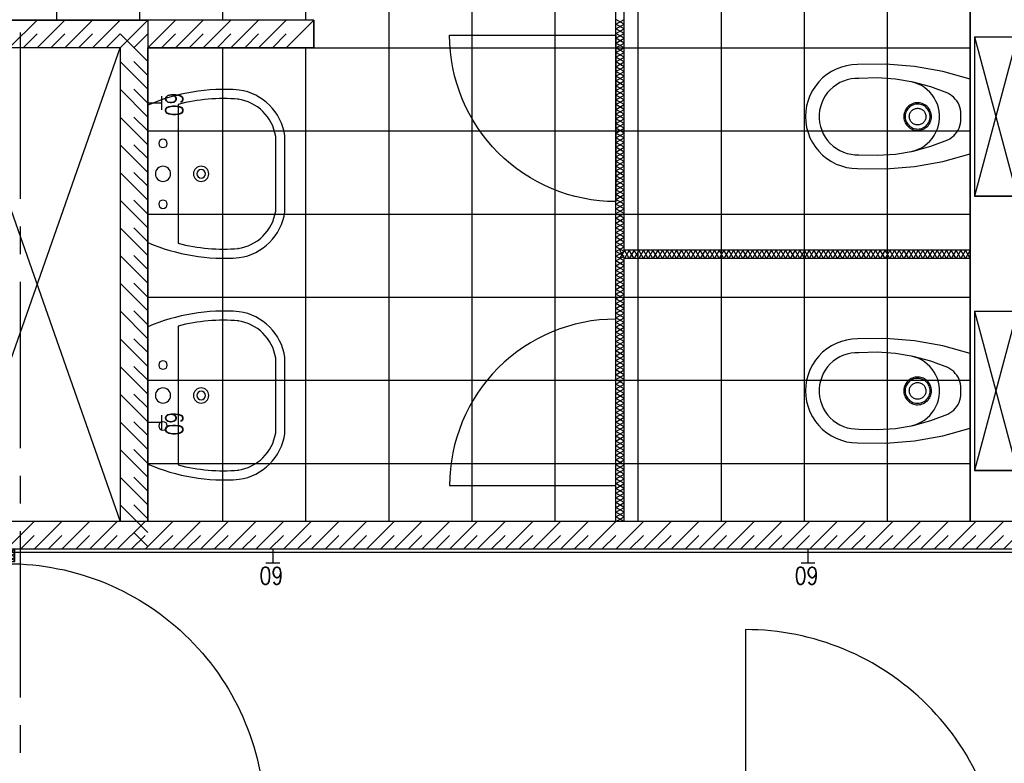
# Model space of a CAD drawing. Extents: x -66955 to 52345, y -20450 to 69550.
# Tile 75 of 132: x -5332 to -1777, y 3742 to 6426. Entities that reach past the tile are written whole.
import ezdxf
from ezdxf.enums import TextEntityAlignment as Align

# ---------------------------------------------------------------- set-up
doc = ezdxf.new("R2010")
doc.units = 0
doc.header["$MEASUREMENT"] = 0
doc.linetypes.add('DASHED', pattern=[0.75, 0.5, -0.25])
for name, color, linetype in [('STRAMIEN--E7-', 7, 'CONTINUOUS'), ('VERD1$--22-', 7, 'CONTINUOUS'), ('VERD1$--31-', 7, 'CONTINUOUS'), ('VERD1$--32-', 7, 'CONTINUOUS'), ('VERD1$--43-', 7, 'CONTINUOUS'), ('VERD1$--74-', 7, 'CONTINUOUS'), ('VERD1$--E5-', 7, 'CONTINUOUS')]:
    doc.layers.add(name, color=color, linetype=linetype)
doc.styles.add('ROMANS', font='ROMANS', dxfattribs={"height": 0.2})
doc.styles.add('txt', font='TXT', dxfattribs={"height": 0.2})

# ---------------------------------------------------------------- blocks, each defined once
blk = doc.blocks.new('*O144')
at = {"layer": 'VERD1$--32-', "color": 7, "linetype": 'CONTINUOUS'}
for p, q in [((-27.85, 41.5), (-57, 12.35)), ((-41.99, 41.5), (-57, 26.49)), ((-56.14, 41.5), (-57, 40.64)), ((-56.14, 41.5), (-6.14, -8.5)), ((-41.99, 41.5), (8.01, -8.5)), ((-27.85, 41.5), (-27, 40.65)), ((42.86, 41.5), (-7.14, -8.5)), ((57, 41.5), (7, -8.5)), ((28.72, 41.5), (27, 39.78)), ((28.72, 41.5), (57, 13.22)), ((42.86, 41.5), (57, 27.36)), ((-22.71, 32.5), (-57, -1.79)), ((-57, 28.22), (-20.28, -8.5)), ((-57, 14.08), (-34.42, -8.5)), ((-8.57, 32.5), (-43.57, -2.5)), ((5.57, 32.5), (-35.43, -8.5)), ((19.72, 32.5), (-21.28, -8.5)), ((-18.85, 32.5), (39.15, -25.5)), ((-4.71, 32.5), (53.29, -25.5)), ((9.43, 32.5), (57, -15.07)), ((57, 27.36), (10, -19.64)), ((57, 13.22), (18.28, -25.5)), ((23.57, 32.5), (57, -0.93)), ((-57, -0.06), (-54.56, -2.5)), ((10, -10.49), (25.01, -25.5)), ((10, -24.64), (10.86, -25.5)), ((57, -0.93), (32.43, -25.5)), ((57, -15.07), (46.57, -25.5))]:
    blk.add_line(p, q, dxfattribs=at)
blk.add_lwpolyline([(57, 41.5), (57, -25.5), (10, -25.5), (10, -8.5), (-41, -8.5), (-41, -2.5), (-57, -2.5), (-57, 41.5), (-27, 41.5), (-27, 32.5), (27, 32.5), (27, 41.5)], close=True, dxfattribs=at)
blk.add_lwpolyline([(57, 41.5), (57, -25.5), (10, -25.5), (10, -8.5), (-41, -8.5), (-41, -2.5), (-57, -2.5), (-57, 41.5), (-27, 41.5), (-27, 32.5), (27, 32.5), (27, 41.5)], close=True, dxfattribs=at)
blk.add_point((57, 41.5), dxfattribs=at)
at = {"layer": 'VERD1$--32-', "color": 7, "linetype": 'CONTINUOUS', "style": 'txt'}
blk.add_text('67x114', height=10, dxfattribs=at).set_placement((-19, 8.5))
blk = doc.blocks.new('*O145')
at = {"layer": 'VERD1$--32-', "color": 7, "linetype": 'CONTINUOUS'}
for p, q in [((-57, -28.22), (-20.28, 8.5)), ((-57, -14.08), (-34.42, 8.5)), ((-57, 0.06), (-54.56, 2.5)), ((-22.71, -32.5), (-57, 1.79)), ((-56.14, -41.5), (-6.14, 8.5)), ((-8.57, -32.5), (-43.57, 2.5)), ((-41.99, -41.5), (8.01, 8.5)), ((5.57, -32.5), (-35.43, 8.5)), ((19.72, -32.5), (-21.28, 8.5)), ((-18.85, -32.5), (39.15, 25.5)), ((42.86, -41.5), (-7.14, 8.5)), ((-4.71, -32.5), (53.29, 25.5)), ((57, -41.5), (7, 8.5)), ((9.43, -32.5), (57, 15.07)), ((10, 10.49), (25.01, 25.5)), ((10, 24.64), (10.86, 25.5)), ((57, -27.36), (10, 19.64)), ((57, -13.22), (18.28, 25.5)), ((23.57, -32.5), (57, 0.93)), ((57, 0.93), (32.43, 25.5)), ((57, 15.07), (46.57, 25.5)), ((-27.85, -41.5), (-57, -12.35)), ((-41.99, -41.5), (-57, -26.49)), ((28.72, -41.5), (57, -13.22)), ((42.86, -41.5), (57, -27.36)), ((-56.14, -41.5), (-57, -40.64)), ((-27.85, -41.5), (-27, -40.65)), ((28.72, -41.5), (27, -39.78))]:
    blk.add_line(p, q, dxfattribs=at)
blk.add_lwpolyline([(57, -41.5), (57, 25.5), (10, 25.5), (10, 8.5), (-41, 8.5), (-41, 2.5), (-57, 2.5), (-57, -41.5), (-27, -41.5), (-27, -32.5), (27, -32.5), (27, -41.5)], close=True, dxfattribs=at)
blk.add_lwpolyline([(57, -41.5), (57, 25.5), (10, 25.5), (10, 8.5), (-41, 8.5), (-41, 2.5), (-57, 2.5), (-57, -41.5), (-27, -41.5), (-27, -32.5), (27, -32.5), (27, -41.5)], close=True, dxfattribs=at)
blk.add_point((57, -41.5), dxfattribs=at)
at = {"layer": 'VERD1$--32-', "color": 7, "linetype": 'CONTINUOUS', "style": 'txt'}
blk.add_text('67x114', height=10, dxfattribs=at).set_placement((-19, -18.5))
blk = doc.blocks.new('*O143')
at = {"layer": 'VERD1$--32-', "color": 7, "linetype": 'CONTINUOUS'}
blk.add_lwpolyline([(421.5, -465, -0.414214), (-508.5, 465), (421.5, 465), (421.5, -465)], format="xyb", dxfattribs=at)
for points in [[(459.5, 465), (459.5, -465), (421.5, -465), (421.5, 465)], [(508.5, -450), (508.5, 450), (461.5, 450), (461.5, -450)]]:
    blk.add_lwpolyline(points, close=True, dxfattribs=at)
for name, p in [('*O144', (451.5, 475.5)), ('*O145', (451.5, -475.5))]:
    blk.add_blockref(name, p, dxfattribs=at)
blk = doc.blocks.new('BI$AF')
at = {"layer": 'VERD1$--32-', "color": 7, "linetype": 'CONTINUOUS'}
blk.add_blockref('*O143', (-508.51, 517), dxfattribs=at)
blk = doc.blocks.new('AFVOE0')
at = {"layer": 'VERD1$--74-', "color": 7, "linetype": 'CONTINUOUS'}
blk.add_lwpolyline([(30, 0), (29.84, -3.08), (29.37, -6.14), (28.58, -9.12), (27.49, -12.01), (26.11, -14.78), (24.45, -17.38), (22.53, -19.8), (20.38, -22.02), (18.01, -24), (15.44, -25.72), (12.72, -27.17), (9.86, -28.33), (6.89, -29.2), (3.85, -29.75), (0.77, -29.99), (-2.32, -29.91), (-5.38, -29.51), (-8.38, -28.8), (-11.3, -27.79), (-14.1, -26.48), (-16.75, -24.89), (-19.22, -23.04), (-21.48, -20.94), (-23.52, -18.62), (-25.31, -16.1), (-26.83, -13.41), (-28.07, -10.58), (-29.01, -7.64), (-29.64, -4.62), (-29.96, -1.54), (-29.96, 1.54), (-29.64, 4.62), (-29.01, 7.64), (-28.07, 10.58), (-26.83, 13.41), (-25.31, 16.1), (-23.52, 18.62), (-21.48, 20.94), (-19.22, 23.04), (-16.75, 24.89), (-14.1, 26.48), (-11.3, 27.79), (-8.38, 28.8), (-5.38, 29.51), (-2.32, 29.91), (0.77, 29.99), (3.85, 29.75), (6.89, 29.2), (9.86, 28.33), (12.72, 27.17), (15.44, 25.72), (18.01, 24), (20.38, 22.02), (22.53, 19.8), (24.45, 17.38), (26.11, 14.78), (27.49, 12.01), (28.58, 9.12), (29.37, 6.14), (29.84, 3.08), (30, 0)], dxfattribs=at)
blk = doc.blocks.new('P74A40')
at = {"layer": 'VERD1$--74-', "color": 7, "linetype": 'CONTINUOUS'}
for points in [[(135, 0), (-135, 0), (-162.47, -99.57), (-180.46, -201.27), (-188.83, -304.22), (-187.5, -407.5), (-186.47, -427.1), (-183.4, -446.48), (-178.32, -465.44), (-171.29, -483.77), (-162.38, -501.25), (-151.69, -517.71), (-139.34, -532.96), (-125.46, -546.84), (-110.21, -559.19), (-93.75, -569.88), (-76.26, -578.79), (-57.94, -585.83), (-38.98, -590.91), (-19.6, -593.98), (0, -595), (19.6, -593.98), (38.99, -590.91), (57.95, -585.83), (76.27, -578.79), (93.76, -569.88), (110.22, -559.19), (125.47, -546.84), (139.35, -532.96), (151.7, -517.71), (162.39, -501.25), (171.3, -483.76), (178.33, -465.44), (183.41, -446.48), (186.48, -427.1), (187.51, -407.5), (188.83, -304.22), (180.46, -201.27), (162.46, -99.57), (135, 0)], [(0, -34), (-8.49, -33.6), (-16.98, -34.06), (-25.39, -35.36), (-33.62, -37.5), (-41.59, -40.46), (-49.23, -44.2), (-56.45, -48.68), (-63.19, -53.87), (-69.37, -59.71), (-74.93, -66.14), (-79.83, -73.09), (-84, -80.5), (-107.34, -142.03), (-124.52, -205.55), (-135.38, -270.45), (-139.82, -336.11), (-137.79, -401.88), (-137.63, -416.21), (-135.98, -430.45), (-132.87, -444.44), (-128.32, -458.03), (-122.38, -471.07), (-115.12, -483.43), (-106.62, -494.97), (-96.97, -505.56), (-86.26, -515.1), (-74.63, -523.47), (-62.19, -530.59), (-49.08, -536.38), (-35.44, -540.78), (-21.42, -543.74), (-7.16, -545.23), (7.17, -545.23), (21.43, -543.74), (35.45, -540.78), (49.09, -536.38), (62.2, -530.59), (74.64, -523.47), (86.27, -515.1), (96.97, -505.56), (106.63, -494.97), (115.13, -483.43), (122.39, -471.07), (128.33, -458.03), (132.88, -444.44), (135.99, -430.45), (137.64, -416.21), (137.8, -401.88), (139.83, -336.11), (135.39, -270.45), (124.52, -205.55), (107.34, -142.03), (84, -80.5), (79.83, -73.09), (74.94, -66.14), (69.37, -59.71), (63.19, -53.87), (56.45, -48.68), (49.23, -44.2), (41.59, -40.46), (33.62, -37.5), (25.39, -35.36), (16.99, -34.06), (8.49, -33.6), (0, -34)], [(126, -212.5), (122.68, -199.97), (118.11, -187.84), (112.34, -176.24), (105.44, -165.27), (97.46, -155.06), (88.5, -145.7), (78.64, -137.29), (67.98, -129.92), (56.63, -123.66), (44.71, -118.57), (32.34, -114.71), (19.64, -112.12), (6.75, -110.82), (-6.21, -110.83), (-19.1, -112.14), (-31.8, -114.75), (-44.17, -118.62), (-56.08, -123.72), (-67.42, -129.99), (-78.07, -137.37), (-87.92, -145.79), (-96.88, -155.16), (-104.84, -165.39), (-111.73, -176.36), (-117.49, -187.97), (-122.04, -200.11), (-125.35, -212.64)], [(0, -140), (-5.14, -140.26), (-10.23, -141.06), (-15.21, -142.37), (-20.02, -144.18), (-24.63, -146.49), (-28.97, -149.25), (-33.01, -152.44), (-36.69, -156.04), (-39.99, -159.99), (-42.87, -164.26), (-45.29, -168.8), (-47.22, -173.57), (-48.66, -178.52), (-49.59, -183.58), (-49.98, -188.71), (-49.85, -193.86), (-49.19, -198.96), (-48.01, -203.97), (-46.32, -208.84), (-44.13, -213.5), (-41.48, -217.91), (-38.39, -222.03), (-34.9, -225.81), (-31.03, -229.21), (-26.83, -232.19), (-22.35, -234.72), (-17.64, -236.79), (-12.73, -238.35), (-7.69, -239.4), (-2.57, -239.93), (2.57, -239.93), (7.69, -239.4), (12.73, -238.35), (17.64, -236.79), (22.35, -234.72), (26.83, -232.19), (31.03, -229.21), (34.9, -225.81), (38.39, -222.03), (41.48, -217.91), (44.13, -213.5), (46.32, -208.84), (48.01, -203.97), (49.19, -198.96), (49.85, -193.86), (49.98, -188.71), (49.59, -183.58), (48.66, -178.52), (47.22, -173.57), (45.29, -168.8), (42.87, -164.26), (39.99, -159.99), (36.69, -156.04), (33.01, -152.44), (28.97, -149.25), (24.63, -146.49), (20.02, -144.18), (15.21, -142.37), (10.23, -141.06), (5.14, -140.27), (0, -140)], [(0, -145), (-4.63, -145.24), (-9.2, -145.95), (-13.69, -147.13), (-18.02, -148.77), (-22.16, -150.84), (-26.07, -153.32), (-29.71, -156.2), (-33.02, -159.43), (-35.99, -162.99), (-38.58, -166.83), (-40.76, -170.92), (-42.5, -175.22), (-43.8, -179.66), (-44.63, -184.22), (-44.99, -188.84), (-44.87, -193.47), (-44.27, -198.07), (-43.21, -202.58), (-41.68, -206.95), (-39.72, -211.15), (-37.34, -215.12), (-34.55, -218.83), (-31.41, -222.23), (-27.93, -225.29), (-24.15, -227.97), (-20.12, -230.25), (-15.87, -232.11), (-11.46, -233.52), (-6.93, -234.46), (-2.32, -234.94), (2.32, -234.94), (6.93, -234.46), (11.46, -233.52), (15.87, -232.11), (20.12, -230.25), (24.15, -227.97), (27.93, -225.29), (31.41, -222.23), (34.55, -218.83), (37.34, -215.12), (39.72, -211.15), (41.68, -206.95), (43.21, -202.58), (44.27, -198.07), (44.87, -193.47), (44.99, -188.84), (44.63, -184.22), (43.8, -179.66), (42.5, -175.22), (40.76, -170.92), (38.58, -166.83), (35.99, -162.99), (33.02, -159.43), (29.71, -156.2), (26.07, -153.32), (22.16, -150.84), (18.02, -148.77), (13.69, -147.13), (9.2, -145.95), (4.63, -145.24), (0, -145)]]:
    blk.add_lwpolyline(points, dxfattribs=at)
blk.add_blockref('AFVOE0', (0, -190), dxfattribs=at)
blk = doc.blocks.new('*O186')
at = {"layer": 'VERD1$--74-', "color": 7, "linetype": 'CONTINUOUS'}
for p, q in [((-495.74, 348), (79.26, 193)), ((-495.74, 193), (79.26, 348)), ((-495.74, 193), (79.26, 193)), ((-495.74, 178), (79.26, 178))]:
    blk.add_line(p, q, dxfattribs=at)
blk.add_lwpolyline([(-495.74, 193), (-495.74, 348), (79.26, 348), (79.26, 193), (79.26, 348)], dxfattribs=at)
blk.add_lwpolyline([(-73.24, 178), (-343.24, 178), (-370.71, 78.43), (-388.7, -23.27), (-397.07, -126.22), (-395.74, -229.5), (-394.71, -249.1), (-391.64, -268.48), (-386.56, -287.44), (-379.53, -305.77), (-370.62, -323.25), (-359.93, -339.71), (-347.58, -354.96), (-333.7, -368.84), (-318.45, -381.19), (-301.99, -391.88), (-284.5, -400.79), (-266.18, -407.83), (-247.22, -412.91), (-227.84, -415.98), (-208.24, -417), (-188.64, -415.98), (-169.25, -412.91), (-150.29, -407.83), (-131.97, -400.79), (-114.48, -391.88), (-98.02, -381.19), (-82.77, -368.84), (-68.89, -354.96), (-56.54, -339.71), (-45.85, -323.25), (-36.94, -305.76), (-29.91, -287.44), (-24.83, -268.48), (-21.76, -249.1), (-20.73, -229.5), (-19.41, -126.22), (-27.78, -23.27), (-45.78, 78.43), (-73.24, 178)], close=True, dxfattribs=at)
blk.add_blockref('P74A40', (-208.24, 178), dxfattribs=at)
blk = doc.blocks.new('P74AS0')
at = {"layer": 'VERD1$--74-', "color": 7, "linetype": 'CONTINUOUS'}
blk.add_blockref('*O186', (495.74, -348), dxfattribs=at)
blk = doc.blocks.new('S58B02')
at = {"layer": 'VERD1$--43-', "color": 7, "linetype": 'CONTINUOUS'}
blk.add_lwpolyline([(-247.5, 0), (247.5, 0, -0.123106), (302.5, -330, -0.333333), (137.5, -495), (137.5, -495), (-137.5, -495), (-137.5, -495, -0.333333), (-302.5, -330, -0.123106), (-247.5, 0)], format="xyb", dxfattribs=at)
at = {"layer": 'VERD1$--74-', "color": 7, "linetype": 'CONTINUOUS'}
for points in [[(-247.5, 0), (247.5, 0, -0.123106), (302.5, -330, -0.333333), (137.5, -495), (137.5, -495), (-137.5, -495), (-137.5, -495, -0.333333), (-302.5, -330, -0.123106), (-247.5, 0), (-247.5, 0)], [(-250.6, -110), (250.6, -110, -0.083651), (269.6, -327.4), (269.8, -325.3, -0.329371), (135.1, -462), (-135.1, -462, -0.329371), (-269.8, -325.3), (-269.6, -327.4, -0.083651), (-250.6, -110)]]:
    blk.add_lwpolyline(points, format="xyb", dxfattribs=at)
for centre, radius in [((0, -55), 27.5), ((-110, -55), 15.4), ((110, -55), 15.4), ((0, -192.5), 27.5), ((0, -192.5), 15.4)]:
    blk.add_circle(centre, radius, dxfattribs=at)
blk = doc.blocks.new('*O150')
at = {"layer": 'VERD1$--32-', "color": 7, "linetype": 'CONTINUOUS'}
for p, q in [((-41.5, 27.85), (-12.35, 57)), ((-41.5, 41.99), (-26.49, 57)), ((-41.5, 56.14), (-40.64, 57)), ((-41.5, 56.14), (8.5, 6.14)), ((-41.5, 41.99), (8.5, -8.01)), ((-32.5, 22.71), (1.79, 57)), ((-32.5, 8.57), (2.5, 43.57)), ((-28.22, 57), (8.5, 20.28)), ((-14.08, 57), (8.5, 34.42)), ((0.06, 57), (2.5, 54.56)), ((-41.5, 27.85), (-40.65, 27)), ((-41.5, -42.86), (8.5, 7.14)), ((-32.5, -5.57), (8.5, 35.43)), ((-32.5, -19.72), (8.5, 21.28)), ((-32.5, 18.85), (25.5, -39.15)), ((-32.5, 4.71), (25.5, -53.29)), ((-41.5, -57), (8.5, -7)), ((-41.5, -28.72), (-39.78, -27)), ((-41.5, -28.72), (-13.22, -57)), ((-32.5, -9.43), (15.07, -57)), ((-32.5, -23.57), (0.93, -57)), ((-27.36, -57), (19.64, -10)), ((-13.22, -57), (25.5, -18.28)), ((0.93, -57), (25.5, -32.43)), ((10.49, -10), (25.5, -25.01)), ((24.64, -10), (25.5, -10.86)), ((-41.5, -42.86), (-27.36, -57)), ((15.07, -57), (25.5, -46.57))]:
    blk.add_line(p, q, dxfattribs=at)
blk.add_lwpolyline([(-41.5, -57), (25.5, -57), (25.5, -10), (8.5, -10), (8.5, 41), (2.5, 41), (2.5, 57), (-41.5, 57), (-41.5, 27), (-32.5, 27), (-32.5, -27), (-41.5, -27)], close=True, dxfattribs=at)
blk.add_lwpolyline([(-41.5, -57), (25.5, -57), (25.5, -10), (8.5, -10), (8.5, 41), (2.5, 41), (2.5, 57), (-41.5, 57), (-41.5, 27), (-32.5, 27), (-32.5, -27), (-41.5, -27)], close=True, dxfattribs=at)
blk.add_point((-41.5, -57), dxfattribs=at)
at = {"layer": 'VERD1$--32-', "color": 7, "linetype": 'CONTINUOUS', "extrusion": (0, 0, -1), "style": 'txt'}
blk.add_text('67x114', height=10, rotation=270, dxfattribs=at).set_placement((8.5, 19))
blk = doc.blocks.new('*O151')
at = {"layer": 'VERD1$--32-', "color": 7, "linetype": 'CONTINUOUS'}
for p, q in [((28.22, 57), (-8.5, 20.28)), ((14.08, 57), (-8.5, 34.42)), ((41.5, 56.14), (-8.5, 6.14)), ((41.5, 41.99), (-8.5, -8.01)), ((-0.06, 57), (-2.5, 54.56)), ((32.5, 8.57), (-2.5, 43.57)), ((32.5, 22.71), (-1.79, 57)), ((41.5, 27.85), (12.35, 57)), ((41.5, 41.99), (26.49, 57)), ((41.5, 56.14), (40.64, 57)), ((32.5, 18.85), (-25.5, -39.15)), ((32.5, 4.71), (-25.5, -53.29)), ((32.5, -5.57), (-8.5, 35.43)), ((32.5, -19.72), (-8.5, 21.28)), ((41.5, -42.86), (-8.5, 7.14)), ((41.5, 27.85), (40.65, 27)), ((-10.49, -10), (-25.5, -25.01)), ((-24.64, -10), (-25.5, -10.86)), ((13.22, -57), (-25.5, -18.28)), ((-0.93, -57), (-25.5, -32.43)), ((27.36, -57), (-19.64, -10)), ((32.5, -9.43), (-15.07, -57)), ((41.5, -57), (-8.5, -7)), ((32.5, -23.57), (-0.93, -57)), ((41.5, -28.72), (13.22, -57)), ((41.5, -28.72), (39.78, -27)), ((-15.07, -57), (-25.5, -46.57)), ((41.5, -42.86), (27.36, -57))]:
    blk.add_line(p, q, dxfattribs=at)
blk.add_lwpolyline([(41.5, -57), (-25.5, -57), (-25.5, -10), (-8.5, -10), (-8.5, 41), (-2.5, 41), (-2.5, 57), (41.5, 57), (41.5, 27), (32.5, 27), (32.5, -27), (41.5, -27)], close=True, dxfattribs=at)
blk.add_lwpolyline([(41.5, -57), (-25.5, -57), (-25.5, -10), (-8.5, -10), (-8.5, 41), (-2.5, 41), (-2.5, 57), (41.5, 57), (41.5, 27), (32.5, 27), (32.5, -27), (41.5, -27)], close=True, dxfattribs=at)
blk.add_point((41.5, -57), dxfattribs=at)
at = {"layer": 'VERD1$--32-', "color": 7, "linetype": 'CONTINUOUS', "extrusion": (0, 0, -1), "style": 'txt'}
blk.add_text('67x114', height=10, rotation=270, dxfattribs=at).set_placement((-18.5, 19))
blk = doc.blocks.new('*O149')
at = {"layer": 'VERD1$--32-', "color": 7, "linetype": 'CONTINUOUS'}
blk.add_lwpolyline([(465, -421.5, 0.414214), (-465, 508.5), (-465, -421.5), (465, -421.5)], format="xyb", dxfattribs=at)
for points in [[(-465, -459.5), (465, -459.5), (465, -421.5), (-465, -421.5)], [(450, -508.5), (-450, -508.5), (-450, -461.5), (450, -461.5)]]:
    blk.add_lwpolyline(points, close=True, dxfattribs=at)
for name, p in [('*O150', (-475.5, -451.5)), ('*O151', (475.5, -451.5))]:
    blk.add_blockref(name, p, dxfattribs=at)
blk = doc.blocks.new('BI$AFS')
at = {"layer": 'VERD1$--32-', "color": 7, "linetype": 'CONTINUOUS'}
blk.add_blockref('*O149', (517, 508.5), dxfattribs=at)

msp = doc.modelspace()

# ---------------------------------------------------------------- linework, layer by layer
at = {"layer": 'STRAMIEN--E7-', "color": 1, "linetype": 'CONTINUOUS'}
for p, q in [((-5330, 6080), (-5330, 6380)), ((-5330, 5780), (-5330, 6080)), ((-5330, 5580), (-5330, 5680)), ((-5330, 5180), (-5330, 5480)), ((-5330, 4880), (-5330, 5180)), ((-5330, 4680), (-5330, 4780)), ((-5330, 4280), (-5330, 4580)), ((-5330, 3980), (-5330, 4280)), ((-5330, 3780), (-5330, 3880))]:
    msp.add_line(p, q, dxfattribs=at)
at = {"layer": 'VERD1$--22-', "color": 7, "linetype": 'CONTINUOUS'}
for p, q in [((-3180, 4615), (-3180, 7525)), ((-3150, 5595), (-3150, 6545)), ((-4270, 6425), (-6270, 6425)), ((-5370, 6325), (-5270, 6425)), ((-5270, 6325), (-5170, 6425)), ((-5170, 6325), (-5070, 6425)), ((-5070, 6325), (-4970, 6425)), ((-4970, 6325), (-4870, 6425)), ((-4870, 6325), (-4770, 6425)), ((-4770, 6325), (-4670, 6425)), ((-4670, 6325), (-4570, 6425)), ((-4570, 6325), (-4470, 6425)), ((-4470, 6325), (-4370, 6425)), ((-4370, 6325), (-4270, 6425)), ((-4270, 6425), (-4270, 6325)), ((-5320, 6325), (-5270, 6375)), ((-5220, 6325), (-5170, 6375)), ((-5120, 6325), (-5070, 6375)), ((-5020, 6325), (-4970, 6375)), ((-4870, 6275), (-4970, 6375)), ((-4920, 6325), (-4870, 6375)), ((-4820, 6325), (-4770, 6375)), ((-4720, 6325), (-4670, 6375)), ((-4620, 6325), (-4570, 6375)), ((-4520, 6325), (-4470, 6375)), ((-4420, 6325), (-4370, 6375)), ((-5570, 6325), (-4970, 4615)), ((-5570, 4615), (-4970, 6325)), ((-4970, 6325), (-5570, 6325)), ((-4970, 6325), (-4970, 4615)), ((-4270, 6325), (-4870, 6325)), ((-4870, 6325), (-4870, 4615)), ((-4870, 6175), (-4970, 6275)), ((-4870, 6225), (-4920, 6275)), ((-4870, 6075), (-4970, 6175)), ((-4870, 6125), (-4920, 6175)), ((-4870, 5975), (-4970, 6075)), ((-4870, 6025), (-4920, 6075)), ((-4870, 5875), (-4970, 5975)), ((-4870, 5925), (-4920, 5975)), ((-4870, 5775), (-4970, 5875)), ((-4870, 5825), (-4920, 5875)), ((-4870, 5675), (-4970, 5775)), ((-4870, 5725), (-4920, 5775)), ((-4870, 5575), (-4970, 5675)), ((-4870, 5625), (-4920, 5675)), ((-1900, 5595), (-3150, 5595)), ((-1900, 5595), (-1900, 5565)), ((-4870, 5475), (-4970, 5575)), ((-4870, 5525), (-4920, 5575)), ((-1900, 5565), (-3150, 5565)), ((-3150, 4615), (-3150, 5565)), ((-4870, 5375), (-4970, 5475)), ((-4870, 5425), (-4920, 5475)), ((-4870, 5275), (-4970, 5375)), ((-4870, 5325), (-4920, 5375)), ((-4870, 5175), (-4970, 5275)), ((-4870, 5225), (-4920, 5275)), ((-4870, 5075), (-4970, 5175)), ((-4870, 5125), (-4920, 5175)), ((-4870, 4975), (-4970, 5075)), ((-4870, 5025), (-4920, 5075)), ((-4870, 4875), (-4970, 4975)), ((-4870, 4925), (-4920, 4975)), ((-4870, 4775), (-4970, 4875)), ((-4870, 4825), (-4920, 4875)), ((-4870, 4675), (-4970, 4775)), ((-4870, 4725), (-4920, 4775)), ((-4870, 4575), (-4970, 4675)), ((-4870, 4625), (-4920, 4675)), ((-4970, 4615), (-5570, 4615)), ((-5380, 4515), (-5280, 4615)), ((-5280, 4515), (-5180, 4615)), ((-5180, 4515), (-5080, 4615)), ((-5080, 4515), (-4980, 4615)), ((-4980, 4515), (-4880, 4615)), ((-4880, 4515), (-4780, 4615)), ((-1730, 4615), (-4870, 4615)), ((-4780, 4515), (-4680, 4615)), ((-4680, 4515), (-4580, 4615)), ((-4580, 4515), (-4480, 4615)), ((-4480, 4515), (-4380, 4615)), ((-4380, 4515), (-4280, 4615)), ((-4280, 4515), (-4180, 4615)), ((-4180, 4515), (-4080, 4615)), ((-4080, 4515), (-3980, 4615)), ((-3980, 4515), (-3880, 4615)), ((-3880, 4515), (-3780, 4615)), ((-3780, 4515), (-3680, 4615)), ((-3680, 4515), (-3580, 4615)), ((-3580, 4515), (-3480, 4615)), ((-3480, 4515), (-3380, 4615)), ((-3380, 4515), (-3280, 4615)), ((-3280, 4515), (-3180, 4615)), ((-3150, 4615), (-3180, 4615)), ((-3180, 4515), (-3080, 4615)), ((-3080, 4515), (-2980, 4615)), ((-2980, 4515), (-2880, 4615)), ((-2880, 4515), (-2780, 4615)), ((-2780, 4515), (-2680, 4615)), ((-2680, 4515), (-2580, 4615)), ((-2580, 4515), (-2480, 4615)), ((-2480, 4515), (-2380, 4615)), ((-2380, 4515), (-2280, 4615)), ((-2280, 4515), (-2180, 4615)), ((-2180, 4515), (-2080, 4615)), ((-2080, 4515), (-1980, 4615)), ((-1980, 4515), (-1880, 4615)), ((-1880, 4515), (-1780, 4615)), ((-1780, 4515), (-1680, 4615)), ((-5330, 4515), (-5280, 4565)), ((-5230, 4515), (-5180, 4565)), ((-5130, 4515), (-5080, 4565)), ((-5030, 4515), (-4980, 4565)), ((-4930, 4515), (-4880, 4565)), ((-4870, 4525), (-4920, 4575)), ((-4830, 4515), (-4780, 4565)), ((-4730, 4515), (-4680, 4565)), ((-4630, 4515), (-4580, 4565)), ((-4530, 4515), (-4480, 4565)), ((-4430, 4515), (-4380, 4565)), ((-4330, 4515), (-4280, 4565)), ((-4230, 4515), (-4180, 4565)), ((-4130, 4515), (-4080, 4565)), ((-4030, 4515), (-3980, 4565)), ((-3930, 4515), (-3880, 4565)), ((-3830, 4515), (-3780, 4565)), ((-3730, 4515), (-3680, 4565)), ((-3630, 4515), (-3580, 4565)), ((-3530, 4515), (-3480, 4565)), ((-3430, 4515), (-3380, 4565)), ((-3330, 4515), (-3280, 4565)), ((-3230, 4515), (-3180, 4565)), ((-3130, 4515), (-3080, 4565)), ((-3030, 4515), (-2980, 4565)), ((-2930, 4515), (-2880, 4565)), ((-2830, 4515), (-2780, 4565)), ((-2730, 4515), (-2680, 4565)), ((-2630, 4515), (-2580, 4565)), ((-2530, 4515), (-2480, 4565)), ((-2430, 4515), (-2380, 4565)), ((-2330, 4515), (-2280, 4565)), ((-2230, 4515), (-2180, 4565)), ((-2130, 4515), (-2080, 4565)), ((-2030, 4515), (-1980, 4565)), ((-1930, 4515), (-1880, 4565)), ((-1830, 4515), (-1780, 4565)), ((-1630, 4515), (-7860, 4515))]:
    msp.add_line(p, q, dxfattribs=at)
for points in [[(-3150, 6393.4), (-3180, 6410.5), (-3150, 6427.6)], [(-3180, 6393.4), (-3150, 6410.5), (-3180, 6427.6)], [(-3150, 6359.2), (-3180, 6376.3), (-3150, 6393.4)], [(-3180, 6359.2), (-3150, 6376.3), (-3180, 6393.4)], [(-3150, 6325), (-3180, 6342.1), (-3150, 6359.2)], [(-3180, 6325), (-3150, 6342.1), (-3180, 6359.2)], [(-3150, 6290.8), (-3180, 6307.9), (-3150, 6325)], [(-3180, 6290.8), (-3150, 6307.9), (-3180, 6325)], [(-3150, 6256.6), (-3180, 6273.7), (-3150, 6290.8)], [(-3180, 6256.6), (-3150, 6273.7), (-3180, 6290.8)], [(-3150, 6222.4), (-3180, 6239.5), (-3150, 6256.6)], [(-3180, 6222.4), (-3150, 6239.5), (-3180, 6256.6)], [(-3150, 6188.2), (-3180, 6205.3), (-3150, 6222.4)], [(-3180, 6188.2), (-3150, 6205.3), (-3180, 6222.4)], [(-3150, 6154), (-3180, 6171.1), (-3150, 6188.2)], [(-3180, 6154), (-3150, 6171.1), (-3180, 6188.2)], [(-3150, 6119.8), (-3180, 6136.9), (-3150, 6154)], [(-3180, 6119.8), (-3150, 6136.9), (-3180, 6154)], [(-3150, 6085.6), (-3180, 6102.7), (-3150, 6119.8)], [(-3180, 6085.6), (-3150, 6102.7), (-3180, 6119.8)], [(-3150, 6051.4), (-3180, 6068.5), (-3150, 6085.6)], [(-3180, 6051.4), (-3150, 6068.5), (-3180, 6085.6)], [(-3150, 6017.2), (-3180, 6034.3), (-3150, 6051.4)], [(-3180, 6017.2), (-3150, 6034.3), (-3180, 6051.4)], [(-3150, 5983), (-3180, 6000.1), (-3150, 6017.2)], [(-3180, 5983), (-3150, 6000.1), (-3180, 6017.2)], [(-3150, 5948.8), (-3180, 5965.9), (-3150, 5983)], [(-3180, 5948.8), (-3150, 5965.9), (-3180, 5983)], [(-3150, 5914.6), (-3180, 5931.7), (-3150, 5948.8)], [(-3180, 5914.6), (-3150, 5931.7), (-3180, 5948.8)], [(-3150, 5880.4), (-3180, 5897.5), (-3150, 5914.6)], [(-3180, 5880.4), (-3150, 5897.5), (-3180, 5914.6)], [(-3150, 5846.2), (-3180, 5863.3), (-3150, 5880.4)], [(-3180, 5846.2), (-3150, 5863.3), (-3180, 5880.4)], [(-3150, 5812), (-3180, 5829.1), (-3150, 5846.2)], [(-3180, 5812), (-3150, 5829.1), (-3180, 5846.2)], [(-3150, 5777.8), (-3180, 5794.9), (-3150, 5812)], [(-3180, 5777.8), (-3150, 5794.9), (-3180, 5812)], [(-3150, 5743.6), (-3180, 5760.7), (-3150, 5777.8)], [(-3180, 5743.6), (-3150, 5760.7), (-3180, 5777.8)], [(-3150, 5709.4), (-3180, 5726.5), (-3150, 5743.6)], [(-3180, 5709.4), (-3150, 5726.5), (-3180, 5743.6)], [(-3150, 5675.2), (-3180, 5692.3), (-3150, 5709.4)], [(-3180, 5675.2), (-3150, 5692.3), (-3180, 5709.4)], [(-3150, 5641), (-3180, 5658.1), (-3150, 5675.2)], [(-3180, 5641), (-3150, 5658.1), (-3180, 5675.2)], [(-3150, 5606.8), (-3180, 5623.9), (-3150, 5641)], [(-3180, 5606.8), (-3150, 5623.9), (-3180, 5641)], [(-3150, 5572.6), (-3180, 5589.7), (-3150, 5606.8)], [(-3180, 5572.6), (-3150, 5589.7), (-3180, 5606.8)], [(-3131.2, 5595), (-3148.3, 5565), (-3165.1, 5594.4)], [(-3131.2, 5565), (-3148.3, 5595), (-3165.1, 5565.6)], [(-3097, 5595), (-3114.1, 5565), (-3131.2, 5595)], [(-3097, 5565), (-3114.1, 5595), (-3131.2, 5565)], [(-3062.8, 5595), (-3079.9, 5565), (-3097, 5595)], [(-3062.8, 5565), (-3079.9, 5595), (-3097, 5565)], [(-3028.6, 5595), (-3045.7, 5565), (-3062.8, 5595)], [(-3028.6, 5565), (-3045.7, 5595), (-3062.8, 5565)], [(-2994.4, 5595), (-3011.5, 5565), (-3028.6, 5595)], [(-2994.4, 5565), (-3011.5, 5595), (-3028.6, 5565)], [(-2960.2, 5595), (-2977.3, 5565), (-2994.4, 5595)], [(-2960.2, 5565), (-2977.3, 5595), (-2994.4, 5565)], [(-2926, 5595), (-2943.1, 5565), (-2960.2, 5595)], [(-2926, 5565), (-2943.1, 5595), (-2960.2, 5565)], [(-2891.8, 5595), (-2908.9, 5565), (-2926, 5595)], [(-2891.8, 5565), (-2908.9, 5595), (-2926, 5565)], [(-2857.6, 5595), (-2874.7, 5565), (-2891.8, 5595)], [(-2857.6, 5565), (-2874.7, 5595), (-2891.8, 5565)], [(-2823.4, 5595), (-2840.5, 5565), (-2857.6, 5595)], [(-2823.4, 5565), (-2840.5, 5595), (-2857.6, 5565)], [(-2789.2, 5595), (-2806.3, 5565), (-2823.4, 5595)], [(-2789.2, 5565), (-2806.3, 5595), (-2823.4, 5565)], [(-2755, 5595), (-2772.1, 5565), (-2789.2, 5595)], [(-2755, 5565), (-2772.1, 5595), (-2789.2, 5565)], [(-2720.8, 5595), (-2737.9, 5565), (-2755, 5595)], [(-2720.8, 5565), (-2737.9, 5595), (-2755, 5565)], [(-2686.6, 5595), (-2703.7, 5565), (-2720.8, 5595)], [(-2686.6, 5565), (-2703.7, 5595), (-2720.8, 5565)], [(-2652.4, 5595), (-2669.5, 5565), (-2686.6, 5595)], [(-2652.4, 5565), (-2669.5, 5595), (-2686.6, 5565)], [(-2618.2, 5595), (-2635.3, 5565), (-2652.4, 5595)], [(-2618.2, 5565), (-2635.3, 5595), (-2652.4, 5565)], [(-2584, 5595), (-2601.1, 5565), (-2618.2, 5595)], [(-2584, 5565), (-2601.1, 5595), (-2618.2, 5565)], [(-2549.8, 5595), (-2566.9, 5565), (-2584, 5595)], [(-2549.8, 5565), (-2566.9, 5595), (-2584, 5565)], [(-2515.6, 5595), (-2532.7, 5565), (-2549.8, 5595)], [(-2515.6, 5565), (-2532.7, 5595), (-2549.8, 5565)], [(-2481.4, 5595), (-2498.5, 5565), (-2515.6, 5595)], [(-2481.4, 5565), (-2498.5, 5595), (-2515.6, 5565)], [(-2447.2, 5595), (-2464.3, 5565), (-2481.4, 5595)], [(-2447.2, 5565), (-2464.3, 5595), (-2481.4, 5565)], [(-2413, 5595), (-2430.1, 5565), (-2447.2, 5595)], [(-2413, 5565), (-2430.1, 5595), (-2447.2, 5565)], [(-2378.8, 5595), (-2395.9, 5565), (-2413, 5595)], [(-2378.8, 5565), (-2395.9, 5595), (-2413, 5565)], [(-2344.6, 5595), (-2361.7, 5565), (-2378.8, 5595)], [(-2344.6, 5565), (-2361.7, 5595), (-2378.8, 5565)], [(-2310.4, 5595), (-2327.5, 5565), (-2344.6, 5595)], [(-2310.4, 5565), (-2327.5, 5595), (-2344.6, 5565)], [(-2276.2, 5595), (-2293.3, 5565), (-2310.4, 5595)], [(-2276.2, 5565), (-2293.3, 5595), (-2310.4, 5565)], [(-2242, 5595), (-2259.1, 5565), (-2276.2, 5595)], [(-2242, 5565), (-2259.1, 5595), (-2276.2, 5565)], [(-2207.8, 5595), (-2224.9, 5565), (-2242, 5595)], [(-2207.8, 5565), (-2224.9, 5595), (-2242, 5565)], [(-2173.6, 5595), (-2190.7, 5565), (-2207.8, 5595)], [(-2173.6, 5565), (-2190.7, 5595), (-2207.8, 5565)], [(-2139.4, 5595), (-2156.5, 5565), (-2173.6, 5595)], [(-2139.4, 5565), (-2156.5, 5595), (-2173.6, 5565)], [(-2105.2, 5595), (-2122.3, 5565), (-2139.4, 5595)], [(-2105.2, 5565), (-2122.3, 5595), (-2139.4, 5565)], [(-2071, 5595), (-2088.1, 5565), (-2105.2, 5595)], [(-2071, 5565), (-2088.1, 5595), (-2105.2, 5565)], [(-2036.8, 5595), (-2053.9, 5565), (-2071, 5595)], [(-2036.8, 5565), (-2053.9, 5595), (-2071, 5565)], [(-2002.6, 5595), (-2019.7, 5565), (-2036.8, 5595)], [(-2002.6, 5565), (-2019.7, 5595), (-2036.8, 5565)], [(-1968.4, 5595), (-1985.5, 5565), (-2002.6, 5595)], [(-1968.4, 5565), (-1985.5, 5595), (-2002.6, 5565)], [(-1934.2, 5595), (-1951.3, 5565), (-1968.4, 5595)], [(-1934.2, 5565), (-1951.3, 5595), (-1968.4, 5565)], [(-1900, 5595), (-1917.1, 5565), (-1934.2, 5595)], [(-1900, 5565), (-1917.1, 5595), (-1934.2, 5565)], [(-3150, 5538.4), (-3180, 5555.5), (-3150, 5572.6)], [(-3180, 5538.4), (-3150, 5555.5), (-3180, 5572.6)], [(-3150, 5504.2), (-3180, 5521.3), (-3150, 5538.4)], [(-3180, 5504.2), (-3150, 5521.3), (-3180, 5538.4)], [(-3150, 5470), (-3180, 5487.1), (-3150, 5504.2)], [(-3180, 5470), (-3150, 5487.1), (-3180, 5504.2)], [(-3150, 5435.8), (-3180, 5452.9), (-3150, 5470)], [(-3180, 5435.8), (-3150, 5452.9), (-3180, 5470)], [(-3150, 5401.6), (-3180, 5418.7), (-3150, 5435.8)], [(-3180, 5401.6), (-3150, 5418.7), (-3180, 5435.8)], [(-3150, 5367.4), (-3180, 5384.5), (-3150, 5401.6)], [(-3180, 5367.4), (-3150, 5384.5), (-3180, 5401.6)], [(-3150, 5333.2), (-3180, 5350.3), (-3150, 5367.4)], [(-3180, 5333.2), (-3150, 5350.3), (-3180, 5367.4)], [(-3150, 5299), (-3180, 5316.1), (-3150, 5333.2)], [(-3180, 5299), (-3150, 5316.1), (-3180, 5333.2)], [(-3150, 5264.8), (-3180, 5281.9), (-3150, 5299)], [(-3180, 5264.8), (-3150, 5281.9), (-3180, 5299)], [(-3150, 5230.6), (-3180, 5247.7), (-3150, 5264.8)], [(-3180, 5230.6), (-3150, 5247.7), (-3180, 5264.8)], [(-3150, 5196.4), (-3180, 5213.5), (-3150, 5230.6)], [(-3180, 5196.4), (-3150, 5213.5), (-3180, 5230.6)], [(-3150, 5162.2), (-3180, 5179.3), (-3150, 5196.4)], [(-3180, 5162.2), (-3150, 5179.3), (-3180, 5196.4)], [(-3150, 5128), (-3180, 5145.1), (-3150, 5162.2)], [(-3180, 5128), (-3150, 5145.1), (-3180, 5162.2)], [(-3150, 5093.8), (-3180, 5110.9), (-3150, 5128)], [(-3180, 5093.8), (-3150, 5110.9), (-3180, 5128)], [(-3150, 5059.6), (-3180, 5076.7), (-3150, 5093.8)], [(-3180, 5059.6), (-3150, 5076.7), (-3180, 5093.8)], [(-3150, 5025.4), (-3180, 5042.5), (-3150, 5059.6)], [(-3180, 5025.4), (-3150, 5042.5), (-3180, 5059.6)], [(-3150, 4991.2), (-3180, 5008.3), (-3150, 5025.4)], [(-3180, 4991.2), (-3150, 5008.3), (-3180, 5025.4)], [(-3150, 4957), (-3180, 4974.1), (-3150, 4991.2)], [(-3180, 4957), (-3150, 4974.1), (-3180, 4991.2)], [(-3150, 4922.8), (-3180, 4939.9), (-3150, 4957)], [(-3180, 4922.8), (-3150, 4939.9), (-3180, 4957)], [(-3150, 4888.6), (-3180, 4905.7), (-3150, 4922.8)], [(-3180, 4888.6), (-3150, 4905.7), (-3180, 4922.8)], [(-3150, 4854.4), (-3180, 4871.5), (-3150, 4888.6)], [(-3180, 4854.4), (-3150, 4871.5), (-3180, 4888.6)], [(-3150, 4820.2), (-3180, 4837.3), (-3150, 4854.4)], [(-3180, 4820.2), (-3150, 4837.3), (-3180, 4854.4)], [(-3150, 4786), (-3180, 4803.1), (-3150, 4820.2)], [(-3180, 4786), (-3150, 4803.1), (-3180, 4820.2)], [(-3150, 4751.8), (-3180, 4768.9), (-3150, 4786)], [(-3180, 4751.8), (-3150, 4768.9), (-3180, 4786)], [(-3150, 4717.6), (-3180, 4734.7), (-3150, 4751.8)], [(-3180, 4717.6), (-3150, 4734.7), (-3180, 4751.8)], [(-3150, 4683.4), (-3180, 4700.5), (-3150, 4717.6)], [(-3180, 4683.4), (-3150, 4700.5), (-3180, 4717.6)], [(-3150, 4649.2), (-3180, 4666.3), (-3150, 4683.4)], [(-3180, 4649.2), (-3150, 4666.3), (-3180, 4683.4)], [(-3150, 4615), (-3180, 4632.1), (-3150, 4649.2)], [(-3180, 4615), (-3150, 4632.1), (-3180, 4649.2)]]:
    msp.add_lwpolyline(points, dxfattribs=at)
for points in [[(-3180, 5769.99, -0.4142136), (-3780, 6369.99), (-3780, 6370), (-3180, 6370), (-3180, 5770)], [(-3180, 5345.51, 0.4142136), (-3780, 4745.5), (-3180, 4745.5), (-3180, 5345.5)]]:
    msp.add_lwpolyline(points, format="xyb", dxfattribs=at)
at = {"layer": 'VERD1$--31-', "color": 7, "linetype": 'CONTINUOUS'}
msp.add_lwpolyline([(-1730, 7525), (-1730, 4615), (-1900, 4615), (-1900, 7525)], close=True, dxfattribs=at)
at = {"layer": 'VERD1$--43-', "color": 251, "linetype": 'CONTINUOUS'}
for p, q in [((-5200, 7525), (-5200, 6425)), ((-4900, 7525), (-4900, 6425)), ((-4600, 7525), (-4600, 6425)), ((-4300, 7525), (-4300, 6425)), ((-4000, 7525), (-4000, 4615)), ((-3700, 7525), (-3700, 4615)), ((-3400, 7525), (-3400, 4615)), ((-3100, 7525), (-3100, 4615)), ((-2800, 7525), (-2800, 4615)), ((-2500, 7525), (-2500, 4615)), ((-2200, 7525), (-2200, 4615)), ((-1900, 7525), (-1900, 4615)), ((-4600, 6325), (-4600, 4615)), ((-4300, 6325), (-4300, 4615)), ((-4270, 6325), (-1900, 6325)), ((-4870, 6025), (-1900, 6025)), ((-4870, 5725), (-1900, 5725)), ((-4870, 5425), (-1900, 5425)), ((-4870, 5125), (-1900, 5125)), ((-4870, 4825), (-1900, 4825))]:
    msp.add_line(p, q, dxfattribs=at)
msp.add_lwpolyline([(-1900, 7525), (-1900, 4615), (-4870, 4615), (-4870, 6325), (-4270, 6325), (-4270, 6425), (-6270, 6425), (-6270, 6325), (-5670, 6325), (-5670, 4615), (-8635, 4615), (-8635, 7525), (-1730, 7525)], close=True, dxfattribs=at)
at = {"layer": 'VERD1$--E5-', "color": 1, "linetype": 'CONTINUOUS'}
for p, q in [((-4870, 6125.81), (-4820, 6125.81)), ((-4820, 6150.81), (-4820, 6100.81)), ((-4820, 4998.66), (-4820, 4948.66)), ((-4870, 4973.66), (-4820, 4973.66)), ((-4418.42, 4515), (-4418.42, 4465)), ((-2486.03, 4515), (-2486.03, 4465)), ((-4393.42, 4465), (-4443.42, 4465)), ((-2461.03, 4465), (-2511.03, 4465))]:
    msp.add_line(p, q, dxfattribs=at)
at = {"layer": 'VERD1$--E5-', "color": 1, "linetype": 'DASHED'}
msp.add_lwpolyline([(-53310, 7515), (-48520, 7515), (-48520, 11625.9), (-26940, 11625.9), (-26940, 7515), (-8915, 7515), (-8915, 4505), (-1620, 4505), (-1620, 7765), (-540, 7765), (-540, 3325), (-1740, 3325), (-1740, 2205), (-540, 2205), (-540, 450)], dxfattribs=at)
msp.add_lwpolyline([(-4870, 6425), (-4870, 4615), (-5670, 4615), (-5670, 6425)], close=True, dxfattribs=at)

# ---------------------------------------------------------------- block references
at = {"layer": 'VERD1$--32-', "color": 7, "linetype": 'CONTINUOUS', "rotation": 180}
msp.add_blockref('BI$AF', (-5464, 4515), dxfattribs=at)
at = {"layer": 'VERD1$--32-', "color": 7, "linetype": 'CONTINUOUS'}
msp.add_blockref('BI$AFS', (-2764, 3208), dxfattribs=at)
at = {"layer": 'VERD1$--43-', "color": 7, "linetype": 'CONTINUOUS', "yscale": -1, "rotation": 270}
for p in [(-4870.01, 5870), (-4870.01, 5070)]:
    msp.add_blockref('S58B02', p, dxfattribs=at)
at = {"layer": 'VERD1$--74-', "color": 7, "linetype": 'CONTINUOUS', "rotation": 270}
for p in [(-1730, 6364.2), (-1730, 5374.2)]:
    msp.add_blockref('P74AS0', p, dxfattribs=at)

# ---------------------------------------------------------------- texts
at = {"layer": 'VERD1$--E5-', "color": 1, "linetype": 'CONTINUOUS', "style": 'ROMANS', "width": 0.8}
for rotation, p in [(270, (-4774.66, 6120.66)), (270, (-4774.66, 4968.5)), (180, (-4423.58, 4419.66)), (180, (-2491.18, 4419.66))]:
    msp.add_text('60', height=62.5, rotation=rotation, dxfattribs=at).set_placement(p, align=Align.MIDDLE)

doc.saveas('drawing.dxf')
